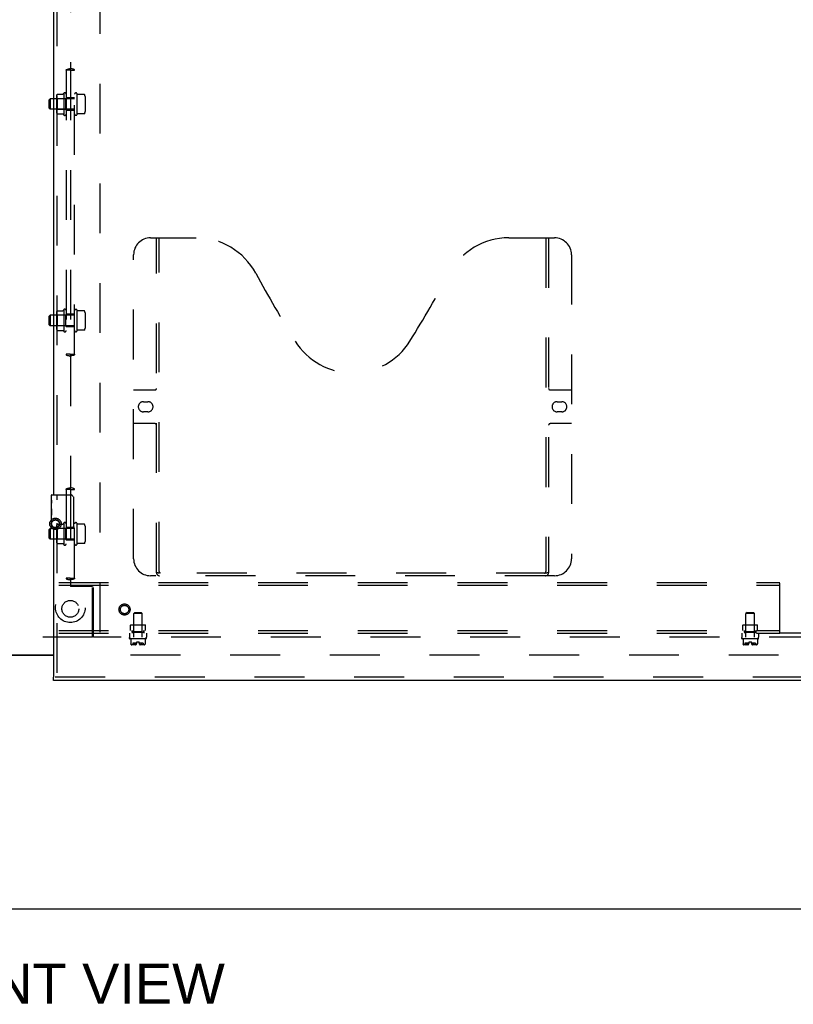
# Model space of a CAD drawing. Header units: inches. Extents: x 0 to 268, y 0 to 174.
# Tile 5 of 125: x 86 to 109, y 44 to 74. Entities that reach past the tile are written whole.
import ezdxf

# ---------------------------------------------------------------- set-up
doc = ezdxf.new("R2010")
doc.units = ezdxf.units.IN
doc.header["$LTSCALE"] = 14.754949
doc.header["$MEASUREMENT"] = 0
doc.linetypes.add('HIDDEN', pattern=[0.2, 0.1, -0.1])
doc.layers.get('0').update_dxf_attribs({"linetype": 'CONTINUOUS'})
for name, color, linetype in [('DEFAULT_2', 8, 'HIDDEN'), ('DIMENSIONS', 7, 'CONTINUOUS'), ('RIGHT_OR_MAIN_DOOR_ASSEMBLY', 7, 'CONTINUOUS'), ('SUBPANEL', 7, 'CONTINUOUS')]:
    doc.layers.add(name, color=color, linetype=linetype)
doc.styles.get("Standard").update_dxf_attribs({"font": 'arial.ttf'})

msp = doc.modelspace()

# ---------------------------------------------------------------- linework, layer by layer
at = {"color": 3, "linetype": 'Continuous'}
msp.add_line((85.456, 54.739), (86.768, 54.739), dxfattribs=at)
at = {"color": 7, "linetype": 'Continuous'}
for p, q in [((86.768, 54.719), (85.456, 54.719)), ((48.206, 47.224), (125.831, 47.224))]:
    msp.add_line(p, q, dxfattribs=at)
at = {"layer": 'DEFAULT_2', "color": 8, "linetype": 'HIDDEN'}
for p, q in [((88.143, 127.709), (88.143, 54.739)), ((122.987, 54.724), (88.018, 54.724))]:
    msp.add_line(p, q, dxfattribs=at)
for radius in [0.169, 0.124, 0.114]:
    msp.add_circle((86.827, 58.614), radius, dxfattribs=at)
at = {"layer": 'RIGHT_OR_MAIN_DOOR_ASSEMBLY', "color": 3, "linetype": 'Continuous'}
for p, q in [((86.768, 79.974), (86.768, 59.474)), ((86.768, 58.474), (86.768, 54.078)), ((123.706, 53.974), (86.768, 53.974))]:
    msp.add_line(p, q, dxfattribs=at)
at = {"layer": 'RIGHT_OR_MAIN_DOOR_ASSEMBLY', "color": 8, "linetype": 'HIDDEN'}
for p, q in [((86.872, 80.129), (86.872, 59.319)), ((89.642, 67.078), (90.997, 67.078)), ((89.817, 57.168), (89.817, 67.078)), ((89.897, 57.198), (89.897, 67.078)), ((100.247, 67.078), (101.602, 67.078)), ((101.347, 67.078), (101.347, 57.198)), ((101.427, 67.078), (101.427, 57.168)), ((89.142, 57.578), (89.142, 66.578)), ((102.102, 66.578), (102.102, 57.578)), ((89.142, 62.578), (89.777, 62.578)), ((101.467, 62.578), (102.102, 62.578)), ((89.429, 62.228), (89.566, 62.228)), ((101.679, 62.228), (101.816, 62.228)), ((89.566, 61.928), (89.429, 61.928)), ((101.816, 61.928), (101.679, 61.928)), ((89.777, 61.578), (89.142, 61.578)), ((102.102, 61.578), (101.467, 61.578)), ((86.872, 58.629), (86.872, 54.078)), ((101.344, 57.158), (89.901, 57.158)), ((101.602, 57.078), (89.642, 57.078)), ((123.706, 54.078), (86.768, 54.078))]:
    msp.add_line(p, q, dxfattribs=at)
at = {"layer": 'RIGHT_OR_MAIN_DOOR_ASSEMBLY', "color": 7, "linetype": 'Continuous'}
for p, q in [((86.708, 59.313), (86.708, 59.459)), ((86.723, 59.474), (87.263, 59.474)), ((86.708, 59.055), (86.708, 59.312)), ((86.714, 59.257), (86.708, 59.257)), ((86.715, 59.089), (86.715, 59.225)), ((87.363, 59.374), (87.363, 58.574)), ((86.708, 59.089), (86.715, 59.089)), ((86.708, 58.489), (86.708, 59.052)), ((86.71, 59.026), (86.708, 59.026)), ((86.708, 58.894), (86.714, 58.894)), ((86.708, 58.858), (86.715, 58.858)), ((86.708, 58.795), (86.715, 58.795)), ((86.708, 58.628), (86.715, 58.628)), ((86.715, 58.628), (86.715, 58.858)), ((87.263, 58.474), (86.723, 58.474)), ((86.768, 53.974), (86.768, 54.078))]:
    msp.add_line(p, q, dxfattribs=at)
for points in [[(86.708, 59.313), (86.708, 59.309), (86.709, 59.305), (86.709, 59.299), (86.711, 59.286)], [(86.711, 59.286), (86.712, 59.278), (86.713, 59.27), (86.714, 59.262)], [(86.714, 59.262), (86.714, 59.253), (86.715, 59.244), (86.715, 59.234), (86.715, 59.225)], [(87.357, 59.41), (87.359, 59.404), (87.36, 59.398), (87.362, 59.392), (87.362, 59.386), (87.363, 59.38), (87.363, 59.374)], [(86.708, 59.055), (86.709, 59.047), (86.709, 59.038), (86.71, 59.028)], [(86.71, 59.028), (86.713, 58.994), (86.713, 58.982), (86.714, 58.97), (86.715, 58.957), (86.715, 58.944), (86.715, 58.932), (86.715, 58.919), (86.715, 58.906), (86.714, 58.893), (86.713, 58.881), (86.713, 58.869)], [(87.363, 58.574), (87.363, 58.567), (87.362, 58.561), (87.362, 58.555), (87.36, 58.549), (87.359, 58.543), (87.357, 58.537)]]:
    msp.add_lwpolyline(points, dxfattribs=at)
at = {"layer": 'RIGHT_OR_MAIN_DOOR_ASSEMBLY', "color": 8, "linetype": 'HIDDEN'}
for points in [[(89.807, 57.198), (89.823, 57.187), (89.839, 57.177), (89.855, 57.169), (89.871, 57.163), (89.886, 57.159), (89.901, 57.158)], [(101.344, 57.158), (101.359, 57.159), (101.374, 57.163), (101.389, 57.169), (101.405, 57.177), (101.421, 57.187), (101.437, 57.198)]]:
    msp.add_lwpolyline(points, dxfattribs=at)
for radius in [0.164, 0.124]:
    msp.add_circle((88.872, 56.078), radius, dxfattribs=at)
for centre, radius, start, end in [((89.642, 66.578), 0.5, 90, 180), ((90.997, 65.078), 2, 28.4813, 90), ((100.247, 65.078), 2, 90, 151.5187), ((101.602, 66.578), 0.5, 0, 90), ((127.305, 84.776), 39.307, 208.4813, 211.8705), ((63.939, 84.776), 39.307, 328.1295, 331.5187), ((95.622, 65.078), 2, 211.8705, 328.1295), ((89.777, 62.618), 0.04, 270, 360), ((101.467, 62.618), 0.04, 180, 270), ((89.429, 62.078), 0.15, 90, 270), ((89.566, 62.078), 0.15, 270, 90), ((101.679, 62.078), 0.15, 90, 270), ((101.816, 62.078), 0.15, 270, 90), ((89.777, 61.538), 0.04, 0, 90), ((101.467, 61.538), 0.04, 90, 180), ((89.642, 57.578), 0.5, 180, 270), ((101.602, 57.578), 0.5, 270, 360), ((89.907, 57.168), 0.09, 180, 270), ((89.937, 57.198), 0.04, 180, 270), ((101.307, 57.198), 0.04, 270, 360), ((101.337, 57.168), 0.09, 270, 360)]:
    msp.add_arc(centre, radius, start, end, dxfattribs=at)
at = {"layer": 'RIGHT_OR_MAIN_DOOR_ASSEMBLY', "color": 7, "linetype": 'Continuous'}
for centre, radius, start, end in [((86.723, 59.459), 0.015, 90, 180), ((87.263, 59.374), 0.1, 21.1999, 90), ((86.723, 58.489), 0.015, 180, 270), ((87.263, 58.574), 0.1, 270, 338.7946)]:
    msp.add_arc(centre, radius, start, end, dxfattribs=at)
msp.add_ellipse((86.971, 58.89), major_axis=(0.263, 0), ratio=0.432808, start_param=3.141593, end_param=3.321581, dxfattribs=at)
at = {"layer": 'SUBPANEL', "color": 8, "linetype": 'HIDDEN'}
for p, q in [((87.268, 75.229), (87.268, 72.094)), ((87.267, 72.036), (87.143, 72.036)), ((87.143, 72.036), (87.143, 63.63)), ((87.265, 72.043), (87.268, 72.043)), ((87.268, 72.043), (87.267, 72.043)), ((87.267, 72.036), (87.27, 72.036)), ((87.268, 72.036), (87.268, 63.63)), ((87.27, 72.043), (87.269, 72.043)), ((87.27, 72.036), (87.394, 72.036)), ((87.393, 63.63), (87.393, 72.036)), ((86.643, 71.161), (86.673, 71.191)), ((86.643, 70.911), (86.643, 71.161)), ((87.393, 71.191), (86.673, 71.191)), ((86.673, 71.191), (86.673, 70.881)), ((86.857, 71.263), (86.857, 70.809)), ((86.877, 71.192), (86.857, 71.212)), ((87.123, 71.192), (86.877, 71.192)), ((86.877, 71.192), (86.877, 70.88)), ((86.879, 71.326), (87.049, 71.326)), ((87.073, 71.354), (87.073, 70.718)), ((87.123, 71.192), (87.143, 71.212)), ((87.123, 71.192), (87.123, 70.88)), ((87.393, 71.224), (87.143, 71.224)), ((87.47, 71.33), (87.463, 71.351)), ((87.463, 71.351), (87.463, 70.721)), ((87.682, 71.323), (87.48, 71.323)), ((87.703, 71.26), (87.703, 70.812)), ((86.643, 70.911), (86.673, 70.881)), ((87.393, 70.881), (86.673, 70.881)), ((86.877, 70.88), (86.857, 70.86)), ((87.123, 70.88), (86.877, 70.88)), ((87.123, 70.88), (87.143, 70.86)), ((87.393, 70.849), (87.143, 70.849)), ((86.879, 70.746), (87.049, 70.746)), ((87.47, 70.742), (87.463, 70.721)), ((87.682, 70.749), (87.48, 70.749)), ((86.643, 64.755), (86.673, 64.785)), ((86.643, 64.505), (86.643, 64.755)), ((87.393, 64.785), (86.673, 64.785)), ((86.673, 64.785), (86.673, 64.475)), ((86.857, 64.857), (86.857, 64.403)), ((86.877, 64.786), (86.857, 64.806)), ((87.123, 64.786), (86.877, 64.786)), ((86.877, 64.786), (86.877, 64.474)), ((86.879, 64.92), (87.049, 64.92)), ((87.073, 64.948), (87.073, 64.312)), ((87.123, 64.786), (87.143, 64.806)), ((87.123, 64.786), (87.123, 64.474)), ((87.393, 64.817), (87.143, 64.817)), ((87.47, 64.924), (87.463, 64.945)), ((87.463, 64.945), (87.463, 64.315)), ((87.682, 64.917), (87.48, 64.917)), ((87.703, 64.854), (87.703, 64.406)), ((86.643, 64.505), (86.673, 64.475)), ((87.393, 64.475), (86.673, 64.475)), ((86.877, 64.474), (86.857, 64.454)), ((87.123, 64.474), (86.877, 64.474)), ((87.123, 64.474), (87.143, 64.454)), ((87.393, 64.442), (87.143, 64.442)), ((86.879, 64.34), (87.049, 64.34)), ((87.47, 64.336), (87.463, 64.315)), ((87.682, 64.343), (87.48, 64.343)), ((87.267, 63.63), (87.143, 63.63)), ((87.267, 63.63), (87.27, 63.63)), ((87.267, 63.623), (87.268, 63.623)), ((87.272, 63.623), (87.268, 63.623)), ((87.268, 63.623), (87.27, 63.623)), ((87.268, 63.572), (87.268, 59.687)), ((87.27, 63.63), (87.394, 63.63)), ((87.267, 59.63), (87.143, 59.63)), ((87.143, 59.63), (87.143, 57.005)), ((87.265, 59.636), (87.268, 59.637)), ((87.268, 59.637), (87.267, 59.637)), ((87.267, 59.63), (87.27, 59.63)), ((87.268, 59.63), (87.268, 57.005)), ((87.27, 59.637), (87.269, 59.637)), ((87.27, 59.63), (87.394, 59.63)), ((87.393, 57.005), (87.393, 59.63)), ((86.879, 58.607), (87.049, 58.607)), ((87.073, 58.636), (87.073, 57.999)), ((87.47, 58.611), (87.463, 58.632)), ((87.463, 58.632), (87.463, 58.003)), ((87.682, 58.604), (87.48, 58.604)), ((86.643, 58.442), (86.673, 58.472)), ((86.643, 58.192), (86.643, 58.442)), ((87.393, 58.472), (86.673, 58.472)), ((86.673, 58.472), (86.673, 58.162)), ((86.857, 58.544), (86.857, 58.091)), ((86.877, 58.473), (86.857, 58.493)), ((87.123, 58.473), (86.877, 58.473)), ((86.877, 58.473), (86.877, 58.161)), ((87.123, 58.473), (87.143, 58.493)), ((87.123, 58.473), (87.123, 58.161)), ((87.393, 58.505), (87.143, 58.505)), ((87.703, 58.541), (87.703, 58.093)), ((86.643, 58.192), (86.673, 58.162)), ((87.393, 58.162), (86.673, 58.162)), ((86.877, 58.161), (86.857, 58.141)), ((87.123, 58.161), (86.877, 58.161)), ((86.879, 58.027), (87.049, 58.027)), ((87.123, 58.161), (87.143, 58.141)), ((87.393, 58.13), (87.143, 58.13)), ((87.47, 58.023), (87.463, 58.003)), ((87.682, 58.03), (87.48, 58.03)), ((66.268, 56.88), (108.268, 56.88)), ((87.267, 57.005), (87.143, 57.005)), ((87.267, 57.005), (87.27, 57.005)), ((87.267, 56.998), (87.268, 56.998)), ((87.272, 56.998), (87.268, 56.998)), ((87.268, 56.998), (87.27, 56.998)), ((87.268, 56.947), (87.268, 56.755)), ((87.27, 57.005), (87.394, 57.005)), ((108.268, 55.38), (108.268, 56.88)), ((66.268, 56.802), (108.268, 56.802)), ((87.268, 56.786), (87.956, 56.786)), ((87.925, 56.755), (87.268, 56.755)), ((87.925, 55.255), (87.925, 56.755)), ((87.956, 55.255), (87.956, 56.786)), ((89.174, 55.99), (89.144, 55.96)), ((89.392, 55.96), (89.144, 55.96)), ((89.144, 55.255), (89.144, 55.96)), ((89.174, 55.99), (89.362, 55.99)), ((89.362, 55.99), (89.392, 55.96)), ((89.392, 55.255), (89.392, 55.96)), ((107.299, 55.99), (107.269, 55.96)), ((107.517, 55.96), (107.269, 55.96)), ((107.269, 55.255), (107.269, 55.96)), ((107.299, 55.99), (107.487, 55.99)), ((107.487, 55.99), (107.517, 55.96)), ((107.517, 55.255), (107.517, 55.96)), ((66.268, 55.458), (108.268, 55.458)), ((66.268, 55.38), (108.268, 55.38)), ((89.018, 55.38), (89.018, 55.255)), ((89.058, 55.628), (89.048, 55.618)), ((89.488, 55.618), (89.048, 55.618)), ((89.048, 55.458), (89.048, 55.618)), ((89.058, 55.628), (89.478, 55.628)), ((89.096, 55.458), (89.096, 55.38)), ((89.097, 55.404), (89.097, 55.458)), ((89.097, 55.404), (89.44, 55.404)), ((89.143, 55.618), (89.133, 55.628)), ((89.143, 55.414), (89.133, 55.404)), ((89.143, 55.414), (89.143, 55.618)), ((89.393, 55.414), (89.143, 55.414)), ((89.393, 55.618), (89.403, 55.628)), ((89.393, 55.414), (89.393, 55.618)), ((89.393, 55.414), (89.403, 55.404)), ((89.44, 55.404), (89.44, 55.458)), ((89.44, 55.458), (89.44, 55.38)), ((89.478, 55.628), (89.488, 55.618)), ((89.488, 55.458), (89.488, 55.618)), ((89.518, 55.38), (89.518, 55.255)), ((107.143, 55.38), (107.143, 55.255)), ((107.183, 55.628), (107.173, 55.618)), ((107.613, 55.618), (107.173, 55.618)), ((107.173, 55.458), (107.173, 55.618)), ((107.183, 55.628), (107.603, 55.628)), ((107.221, 55.458), (107.221, 55.38)), ((107.222, 55.404), (107.222, 55.458)), ((107.222, 55.404), (107.565, 55.404)), ((107.268, 55.618), (107.258, 55.628)), ((107.268, 55.414), (107.258, 55.404)), ((107.268, 55.414), (107.268, 55.618)), ((107.518, 55.414), (107.268, 55.414)), ((107.518, 55.618), (107.528, 55.628)), ((107.518, 55.414), (107.518, 55.618)), ((107.518, 55.414), (107.528, 55.404)), ((107.565, 55.404), (107.565, 55.458)), ((107.565, 55.458), (107.565, 55.38)), ((107.603, 55.628), (107.613, 55.618)), ((107.613, 55.458), (107.613, 55.618)), ((107.643, 55.38), (107.643, 55.255)), ((121.237, 55.38), (108.268, 55.38)), ((87.925, 55.255), (53.3, 55.255)), ((121.237, 55.255), (87.956, 55.255)), ((89.018, 55.223), (89.018, 55.245)), ((89.508, 55.213), (89.028, 55.213)), ((89.056, 55.213), (89.056, 55.067)), ((89.233, 55.078), (89.114, 55.078)), ((89.114, 55.078), (89.114, 55.031)), ((89.233, 55.118), (89.303, 55.118)), ((89.233, 55.084), (89.233, 55.118)), ((89.303, 55.084), (89.303, 55.118)), ((89.422, 55.078), (89.304, 55.078)), ((89.422, 55.078), (89.422, 55.031)), ((89.481, 55.213), (89.481, 55.067)), ((89.518, 55.223), (89.518, 55.245)), ((107.143, 55.223), (107.143, 55.245)), ((107.633, 55.213), (107.153, 55.213)), ((107.181, 55.213), (107.181, 55.067)), ((107.358, 55.078), (107.239, 55.078)), ((107.239, 55.078), (107.239, 55.031)), ((107.358, 55.118), (107.428, 55.118)), ((107.358, 55.084), (107.358, 55.118)), ((107.428, 55.084), (107.428, 55.118)), ((107.547, 55.078), (107.429, 55.078)), ((107.547, 55.078), (107.547, 55.031)), ((107.606, 55.213), (107.606, 55.067)), ((107.643, 55.223), (107.643, 55.245)), ((89.056, 55.067), (89.056, 55.067)), ((89.056, 55.067), (89.056, 55.066)), ((89.056, 55.066), (89.056, 55.065)), ((89.056, 55.066), (89.056, 55.066)), ((89.056, 55.066), (89.056, 55.066)), ((89.056, 55.065), (89.056, 55.064)), ((89.056, 55.065), (89.056, 55.065)), ((89.056, 55.064), (89.057, 55.063)), ((89.057, 55.062), (89.057, 55.063)), ((89.057, 55.063), (89.057, 55.063)), ((89.057, 55.062), (89.058, 55.059)), ((89.068, 55.042), (89.067, 55.044)), ((89.068, 55.042), (89.069, 55.041)), ((89.077, 55.034), (89.069, 55.041)), ((89.201, 55.031), (89.081, 55.031)), ((89.149, 55.044), (89.147, 55.042)), ((89.157, 55.059), (89.158, 55.062)), ((89.158, 55.062), (89.159, 55.063)), ((89.166, 55.064), (89.165, 55.065)), ((89.166, 55.063), (89.166, 55.064)), ((89.166, 55.063), (89.167, 55.063)), ((89.167, 55.062), (89.167, 55.063)), ((89.169, 55.059), (89.167, 55.062)), ((89.169, 55.059), (89.171, 55.056)), ((89.456, 55.031), (89.335, 55.031)), ((89.353, 55.045), (89.356, 55.048)), ((89.368, 55.059), (89.37, 55.062)), ((89.371, 55.064), (89.371, 55.063)), ((89.378, 55.063), (89.378, 55.064)), ((89.378, 55.062), (89.378, 55.063)), ((89.378, 55.062), (89.379, 55.059)), ((89.389, 55.042), (89.388, 55.044)), ((89.389, 55.042), (89.391, 55.04)), ((89.393, 55.039), (89.392, 55.039)), ((89.467, 55.041), (89.46, 55.034)), ((89.467, 55.041), (89.469, 55.042)), ((89.47, 55.044), (89.469, 55.042)), ((89.479, 55.059), (89.48, 55.062)), ((89.48, 55.065), (89.481, 55.065)), ((89.48, 55.064), (89.48, 55.065)), ((89.481, 55.067), (89.481, 55.067)), ((89.481, 55.067), (89.481, 55.066)), ((89.481, 55.067), (89.481, 55.067)), ((89.481, 55.067), (89.481, 55.067)), ((89.481, 55.066), (89.481, 55.066)), ((89.481, 55.066), (89.481, 55.066)), ((89.481, 55.065), (89.481, 55.066)), ((107.181, 55.067), (107.181, 55.067)), ((107.181, 55.067), (107.181, 55.066)), ((107.181, 55.066), (107.181, 55.065)), ((107.181, 55.066), (107.181, 55.066)), ((107.181, 55.066), (107.181, 55.066)), ((107.181, 55.065), (107.181, 55.064)), ((107.181, 55.065), (107.181, 55.065)), ((107.181, 55.064), (107.182, 55.063)), ((107.182, 55.062), (107.182, 55.063)), ((107.182, 55.063), (107.182, 55.063)), ((107.182, 55.062), (107.183, 55.059)), ((107.193, 55.042), (107.194, 55.041)), ((107.202, 55.034), (107.194, 55.041)), ((107.326, 55.031), (107.206, 55.031)), ((107.274, 55.044), (107.272, 55.042)), ((107.283, 55.062), (107.284, 55.063)), ((107.291, 55.064), (107.29, 55.065)), ((107.291, 55.063), (107.291, 55.064)), ((107.291, 55.063), (107.292, 55.063)), ((107.292, 55.062), (107.292, 55.063)), ((107.294, 55.059), (107.292, 55.062)), ((107.294, 55.059), (107.296, 55.056)), ((107.581, 55.031), (107.46, 55.031)), ((107.478, 55.045), (107.481, 55.048)), ((107.493, 55.059), (107.495, 55.062)), ((107.496, 55.064), (107.496, 55.063)), ((107.503, 55.063), (107.503, 55.064)), ((107.503, 55.062), (107.503, 55.063)), ((107.503, 55.062), (107.504, 55.059)), ((107.514, 55.042), (107.516, 55.04)), ((107.518, 55.039), (107.517, 55.039)), ((107.592, 55.041), (107.585, 55.034)), ((107.592, 55.041), (107.594, 55.042)), ((107.595, 55.044), (107.594, 55.042)), ((107.605, 55.065), (107.606, 55.065)), ((107.605, 55.064), (107.605, 55.065)), ((107.606, 55.067), (107.606, 55.067)), ((107.606, 55.067), (107.606, 55.066)), ((107.606, 55.067), (107.606, 55.067)), ((107.606, 55.067), (107.606, 55.067)), ((107.606, 55.066), (107.606, 55.066)), ((107.606, 55.066), (107.606, 55.066)), ((107.606, 55.065), (107.606, 55.066))]:
    msp.add_line(p, q, dxfattribs=at)
for points in [[(87.143, 72.036), (87.143, 72.044), (87.147, 72.051), (87.155, 72.057), (87.167, 72.062), (87.18, 72.067), (87.195, 72.071), (87.212, 72.075), (87.23, 72.08), (87.25, 72.086), (87.268, 72.094)], [(87.263, 72.044), (87.263, 72.044), (87.264, 72.044), (87.264, 72.045), (87.265, 72.047), (87.265, 72.05), (87.266, 72.054), (87.267, 72.06), (87.267, 72.069), (87.268, 72.08), (87.268, 72.094)], [(87.264, 72.043), (87.263, 72.043), (87.263, 72.043), (87.263, 72.044)], [(87.267, 72.036), (87.265, 72.04), (87.264, 72.042), (87.264, 72.043)], [(87.273, 72.044), (87.273, 72.044), (87.273, 72.044), (87.273, 72.045), (87.272, 72.047), (87.272, 72.05), (87.271, 72.054), (87.27, 72.06), (87.269, 72.069), (87.269, 72.08), (87.268, 72.094)], [(87.394, 72.036), (87.394, 72.044), (87.389, 72.051), (87.381, 72.057), (87.37, 72.062), (87.357, 72.067), (87.342, 72.071), (87.325, 72.075), (87.306, 72.08), (87.287, 72.086), (87.268, 72.094)], [(87.269, 72.043), (87.269, 72.043), (87.268, 72.043), (87.269, 72.043), (87.27, 72.043), (87.272, 72.043)], [(87.27, 72.036), (87.272, 72.04), (87.273, 72.042), (87.273, 72.043)], [(87.273, 72.043), (87.273, 72.043), (87.273, 72.043), (87.273, 72.044)], [(86.869, 71.32), (86.87, 71.321), (86.871, 71.322), (86.872, 71.323), (86.873, 71.324), (86.874, 71.325), (86.875, 71.326), (86.877, 71.326), (86.878, 71.326), (86.879, 71.326)], [(87.057, 71.331), (87.057, 71.331), (87.057, 71.331), (87.057, 71.331), (87.057, 71.33), (87.057, 71.33), (87.057, 71.33), (87.057, 71.33), (87.057, 71.33), (87.057, 71.33), (87.057, 71.33), (87.057, 71.33), (87.056, 71.329), (87.056, 71.329), (87.056, 71.329), (87.056, 71.329), (87.056, 71.329), (87.056, 71.329), (87.056, 71.329), (87.055, 71.328), (87.055, 71.328), (87.055, 71.328), (87.055, 71.328), (87.055, 71.328), (87.054, 71.328), (87.054, 71.327), (87.054, 71.327), (87.053, 71.327), (87.053, 71.327), (87.053, 71.327), (87.052, 71.327), (87.052, 71.327), (87.051, 71.326), (87.051, 71.326), (87.05, 71.326), (87.05, 71.326), (87.049, 71.326)], [(87.48, 71.323), (87.48, 71.323), (87.479, 71.323), (87.479, 71.323), (87.478, 71.323), (87.478, 71.323), (87.477, 71.324), (87.477, 71.324), (87.477, 71.324), (87.476, 71.324), (87.476, 71.324), (87.476, 71.324), (87.475, 71.324), (87.475, 71.324), (87.475, 71.325), (87.475, 71.325), (87.474, 71.325), (87.474, 71.325), (87.474, 71.325), (87.474, 71.325), (87.474, 71.325), (87.474, 71.325), (87.473, 71.326), (87.473, 71.326), (87.473, 71.326), (87.473, 71.326), (87.473, 71.326), (87.473, 71.326), (87.473, 71.326), (87.472, 71.326), (87.472, 71.327), (87.472, 71.327), (87.472, 71.327), (87.472, 71.327), (87.472, 71.327), (87.472, 71.327), (87.472, 71.327), (87.472, 71.327), (87.472, 71.328), (87.472, 71.328), (87.471, 71.328), (87.471, 71.328), (87.471, 71.328), (87.471, 71.328), (87.471, 71.328), (87.471, 71.328), (87.471, 71.328), (87.471, 71.328), (87.471, 71.329), (87.471, 71.329), (87.471, 71.329), (87.471, 71.329), (87.471, 71.329), (87.471, 71.329), (87.471, 71.329), (87.471, 71.329), (87.471, 71.329), (87.471, 71.329), (87.471, 71.33), (87.47, 71.33), (87.47, 71.33), (87.47, 71.33), (87.47, 71.33), (87.47, 71.33), (87.47, 71.33), (87.47, 71.33)], [(87.691, 71.317), (87.69, 71.319), (87.689, 71.32), (87.688, 71.321), (87.687, 71.322), (87.685, 71.323), (87.683, 71.323), (87.682, 71.323)], [(86.869, 70.752), (86.87, 70.751), (86.871, 70.75), (86.872, 70.749), (86.873, 70.748), (86.874, 70.747), (86.875, 70.747), (86.877, 70.746), (86.878, 70.746), (86.879, 70.746)], [(87.049, 70.746), (87.049, 70.746), (87.05, 70.746), (87.051, 70.746), (87.051, 70.746), (87.052, 70.746), (87.052, 70.746), (87.052, 70.746), (87.053, 70.745), (87.053, 70.745), (87.053, 70.745), (87.054, 70.745), (87.054, 70.745), (87.054, 70.745), (87.054, 70.745), (87.055, 70.744), (87.055, 70.744), (87.055, 70.744), (87.055, 70.744), (87.055, 70.744), (87.056, 70.744), (87.056, 70.744), (87.056, 70.743), (87.056, 70.743), (87.056, 70.743), (87.056, 70.743), (87.056, 70.743), (87.056, 70.743), (87.057, 70.743), (87.057, 70.743), (87.057, 70.742), (87.057, 70.742), (87.057, 70.742), (87.057, 70.742), (87.057, 70.742), (87.057, 70.742), (87.057, 70.742), (87.057, 70.742), (87.057, 70.742), (87.057, 70.741)], [(87.47, 70.742), (87.47, 70.742), (87.47, 70.742), (87.47, 70.742), (87.47, 70.742), (87.47, 70.742), (87.47, 70.743), (87.471, 70.743), (87.471, 70.743), (87.471, 70.743), (87.471, 70.743), (87.471, 70.743), (87.471, 70.743), (87.471, 70.743), (87.471, 70.743), (87.471, 70.743), (87.471, 70.744), (87.471, 70.744), (87.471, 70.744), (87.471, 70.744), (87.471, 70.744), (87.471, 70.744), (87.471, 70.744), (87.471, 70.744), (87.471, 70.744), (87.471, 70.744), (87.472, 70.745), (87.472, 70.745), (87.472, 70.745), (87.472, 70.745), (87.472, 70.745), (87.472, 70.745), (87.472, 70.745), (87.472, 70.745), (87.472, 70.746), (87.472, 70.746), (87.472, 70.746), (87.473, 70.746), (87.473, 70.746), (87.473, 70.746), (87.473, 70.746), (87.473, 70.746), (87.473, 70.747), (87.473, 70.747), (87.474, 70.747), (87.474, 70.747), (87.474, 70.747), (87.474, 70.747), (87.474, 70.747), (87.474, 70.747), (87.475, 70.748), (87.475, 70.748), (87.475, 70.748), (87.475, 70.748), (87.476, 70.748), (87.476, 70.748), (87.476, 70.748), (87.477, 70.748), (87.477, 70.749), (87.477, 70.749), (87.478, 70.749), (87.478, 70.749), (87.479, 70.749), (87.479, 70.749), (87.48, 70.749), (87.48, 70.749)], [(87.691, 70.755), (87.69, 70.753), (87.689, 70.752), (87.688, 70.751), (87.687, 70.75), (87.685, 70.749), (87.683, 70.749), (87.682, 70.749)], [(86.869, 64.914), (86.87, 64.915), (86.871, 64.916), (86.872, 64.917), (86.873, 64.918), (86.874, 64.919), (86.875, 64.919), (86.877, 64.92), (86.878, 64.92), (86.879, 64.92)], [(87.057, 64.925), (87.057, 64.925), (87.057, 64.924), (87.057, 64.924), (87.057, 64.924), (87.057, 64.924), (87.057, 64.924), (87.057, 64.924), (87.057, 64.924), (87.057, 64.924), (87.057, 64.923), (87.057, 64.923), (87.056, 64.923), (87.056, 64.923), (87.056, 64.923), (87.056, 64.923), (87.056, 64.923), (87.056, 64.922), (87.056, 64.922), (87.055, 64.922), (87.055, 64.922), (87.055, 64.922), (87.055, 64.922), (87.055, 64.922), (87.054, 64.921), (87.054, 64.921), (87.054, 64.921), (87.053, 64.921), (87.053, 64.921), (87.053, 64.921), (87.052, 64.92), (87.052, 64.92), (87.051, 64.92), (87.051, 64.92), (87.05, 64.92), (87.05, 64.92), (87.049, 64.92)], [(87.48, 64.917), (87.48, 64.917), (87.479, 64.917), (87.479, 64.917), (87.478, 64.917), (87.478, 64.917), (87.477, 64.917), (87.477, 64.917), (87.477, 64.918), (87.476, 64.918), (87.476, 64.918), (87.476, 64.918), (87.475, 64.918), (87.475, 64.918), (87.475, 64.918), (87.475, 64.918), (87.474, 64.919), (87.474, 64.919), (87.474, 64.919), (87.474, 64.919), (87.474, 64.919), (87.474, 64.919), (87.473, 64.919), (87.473, 64.919), (87.473, 64.92), (87.473, 64.92), (87.473, 64.92), (87.473, 64.92), (87.473, 64.92), (87.472, 64.92), (87.472, 64.92), (87.472, 64.92), (87.472, 64.921), (87.472, 64.921), (87.472, 64.921), (87.472, 64.921), (87.472, 64.921), (87.472, 64.921), (87.472, 64.921), (87.472, 64.921), (87.471, 64.922), (87.471, 64.922), (87.471, 64.922), (87.471, 64.922), (87.471, 64.922), (87.471, 64.922), (87.471, 64.922), (87.471, 64.922), (87.471, 64.922), (87.471, 64.922), (87.471, 64.923), (87.471, 64.923), (87.471, 64.923), (87.471, 64.923), (87.471, 64.923), (87.471, 64.923), (87.471, 64.923), (87.471, 64.923), (87.471, 64.923), (87.47, 64.923), (87.47, 64.923), (87.47, 64.924), (87.47, 64.924), (87.47, 64.924), (87.47, 64.924), (87.47, 64.924)], [(87.691, 64.911), (87.69, 64.913), (87.689, 64.914), (87.688, 64.915), (87.687, 64.916), (87.685, 64.917), (87.683, 64.917), (87.682, 64.917)], [(86.869, 64.346), (86.87, 64.345), (86.871, 64.344), (86.872, 64.343), (86.873, 64.342), (86.874, 64.341), (86.875, 64.34), (86.877, 64.34), (86.878, 64.34), (86.879, 64.34)], [(87.049, 64.34), (87.049, 64.34), (87.05, 64.34), (87.051, 64.34), (87.051, 64.34), (87.052, 64.34), (87.052, 64.339), (87.052, 64.339), (87.053, 64.339), (87.053, 64.339), (87.053, 64.339), (87.054, 64.339), (87.054, 64.339), (87.054, 64.338), (87.054, 64.338), (87.055, 64.338), (87.055, 64.338), (87.055, 64.338), (87.055, 64.338), (87.055, 64.338), (87.056, 64.337), (87.056, 64.337), (87.056, 64.337), (87.056, 64.337), (87.056, 64.337), (87.056, 64.337), (87.056, 64.337), (87.056, 64.337), (87.057, 64.336), (87.057, 64.336), (87.057, 64.336), (87.057, 64.336), (87.057, 64.336), (87.057, 64.336), (87.057, 64.336), (87.057, 64.336), (87.057, 64.335), (87.057, 64.335), (87.057, 64.335), (87.057, 64.335)], [(87.47, 64.336), (87.47, 64.336), (87.47, 64.336), (87.47, 64.336), (87.47, 64.336), (87.47, 64.336), (87.47, 64.336), (87.471, 64.336), (87.471, 64.337), (87.471, 64.337), (87.471, 64.337), (87.471, 64.337), (87.471, 64.337), (87.471, 64.337), (87.471, 64.337), (87.471, 64.337), (87.471, 64.337), (87.471, 64.337), (87.471, 64.337), (87.471, 64.338), (87.471, 64.338), (87.471, 64.338), (87.471, 64.338), (87.471, 64.338), (87.471, 64.338), (87.471, 64.338), (87.472, 64.338), (87.472, 64.338), (87.472, 64.339), (87.472, 64.339), (87.472, 64.339), (87.472, 64.339), (87.472, 64.339), (87.472, 64.339), (87.472, 64.339), (87.472, 64.339), (87.472, 64.34), (87.473, 64.34), (87.473, 64.34), (87.473, 64.34), (87.473, 64.34), (87.473, 64.34), (87.473, 64.34), (87.473, 64.34), (87.474, 64.341), (87.474, 64.341), (87.474, 64.341), (87.474, 64.341), (87.474, 64.341), (87.474, 64.341), (87.475, 64.341), (87.475, 64.341), (87.475, 64.342), (87.475, 64.342), (87.476, 64.342), (87.476, 64.342), (87.476, 64.342), (87.477, 64.342), (87.477, 64.342), (87.477, 64.342), (87.478, 64.343), (87.478, 64.343), (87.479, 64.343), (87.479, 64.343), (87.48, 64.343), (87.48, 64.343)], [(87.691, 64.349), (87.69, 64.347), (87.689, 64.346), (87.688, 64.345), (87.687, 64.344), (87.685, 64.343), (87.683, 64.343), (87.682, 64.343)], [(87.143, 63.63), (87.143, 63.622), (87.147, 63.615), (87.155, 63.609), (87.167, 63.604), (87.18, 63.599), (87.195, 63.595), (87.212, 63.591), (87.23, 63.586), (87.25, 63.58), (87.268, 63.572)], [(87.264, 63.623), (87.263, 63.623), (87.263, 63.623), (87.263, 63.622)], [(87.263, 63.622), (87.263, 63.622), (87.264, 63.622), (87.264, 63.621), (87.265, 63.619), (87.265, 63.616), (87.266, 63.612), (87.267, 63.605), (87.267, 63.597), (87.268, 63.586), (87.268, 63.572)], [(87.267, 63.63), (87.265, 63.626), (87.264, 63.624), (87.264, 63.623)], [(87.268, 63.623), (87.268, 63.623), (87.268, 63.623), (87.268, 63.623), (87.267, 63.623), (87.265, 63.623)], [(87.394, 63.63), (87.394, 63.622), (87.389, 63.615), (87.381, 63.609), (87.37, 63.604), (87.357, 63.599), (87.342, 63.595), (87.325, 63.591), (87.306, 63.586), (87.287, 63.58), (87.268, 63.572)], [(87.273, 63.622), (87.273, 63.622), (87.273, 63.622), (87.273, 63.621), (87.272, 63.619), (87.272, 63.616), (87.271, 63.612), (87.27, 63.605), (87.269, 63.597), (87.269, 63.586), (87.268, 63.572)], [(87.27, 63.63), (87.272, 63.626), (87.273, 63.624), (87.273, 63.623)], [(87.273, 63.623), (87.273, 63.623), (87.273, 63.623), (87.273, 63.622)], [(87.143, 59.63), (87.143, 59.638), (87.147, 59.645), (87.155, 59.651), (87.167, 59.656), (87.18, 59.66), (87.195, 59.665), (87.212, 59.669), (87.23, 59.674), (87.25, 59.68), (87.268, 59.687)], [(87.263, 59.637), (87.263, 59.637), (87.264, 59.638), (87.264, 59.639), (87.265, 59.641), (87.265, 59.644), (87.266, 59.648), (87.267, 59.654), (87.267, 59.663), (87.268, 59.674), (87.268, 59.687)], [(87.264, 59.637), (87.263, 59.637), (87.263, 59.637), (87.263, 59.637)], [(87.267, 59.63), (87.265, 59.634), (87.264, 59.636), (87.264, 59.637)], [(87.273, 59.637), (87.273, 59.637), (87.273, 59.638), (87.273, 59.639), (87.272, 59.641), (87.272, 59.644), (87.271, 59.648), (87.27, 59.654), (87.269, 59.663), (87.269, 59.674), (87.268, 59.687)], [(87.394, 59.63), (87.394, 59.638), (87.389, 59.645), (87.381, 59.651), (87.37, 59.656), (87.357, 59.66), (87.342, 59.665), (87.325, 59.669), (87.306, 59.674), (87.287, 59.68), (87.268, 59.687)], [(87.269, 59.637), (87.269, 59.637), (87.268, 59.637), (87.269, 59.637), (87.27, 59.637), (87.272, 59.636)], [(87.27, 59.63), (87.272, 59.634), (87.273, 59.636), (87.273, 59.637)], [(87.273, 59.637), (87.273, 59.637), (87.273, 59.637), (87.273, 59.637)], [(86.869, 58.601), (86.87, 58.603), (86.871, 58.604), (86.872, 58.605), (86.873, 58.606), (86.874, 58.606), (86.875, 58.607), (86.877, 58.607), (86.878, 58.607), (86.879, 58.607)], [(87.057, 58.612), (87.057, 58.612), (87.057, 58.612), (87.057, 58.612), (87.057, 58.612), (87.057, 58.612), (87.057, 58.611), (87.057, 58.611), (87.057, 58.611), (87.057, 58.611), (87.057, 58.611), (87.057, 58.611), (87.056, 58.611), (87.056, 58.611), (87.056, 58.61), (87.056, 58.61), (87.056, 58.61), (87.056, 58.61), (87.056, 58.61), (87.055, 58.61), (87.055, 58.609), (87.055, 58.609), (87.055, 58.609), (87.055, 58.609), (87.054, 58.609), (87.054, 58.609), (87.054, 58.609), (87.053, 58.608), (87.053, 58.608), (87.053, 58.608), (87.052, 58.608), (87.052, 58.608), (87.051, 58.608), (87.051, 58.608), (87.05, 58.607), (87.05, 58.607), (87.049, 58.607)], [(87.48, 58.604), (87.48, 58.604), (87.479, 58.605), (87.479, 58.605), (87.478, 58.605), (87.478, 58.605), (87.477, 58.605), (87.477, 58.605), (87.477, 58.605), (87.476, 58.605), (87.476, 58.605), (87.476, 58.605), (87.475, 58.606), (87.475, 58.606), (87.475, 58.606), (87.475, 58.606), (87.474, 58.606), (87.474, 58.606), (87.474, 58.606), (87.474, 58.606), (87.474, 58.607), (87.474, 58.607), (87.473, 58.607), (87.473, 58.607), (87.473, 58.607), (87.473, 58.607), (87.473, 58.607), (87.473, 58.607), (87.473, 58.608), (87.472, 58.608), (87.472, 58.608), (87.472, 58.608), (87.472, 58.608), (87.472, 58.608), (87.472, 58.608), (87.472, 58.608), (87.472, 58.609), (87.472, 58.609), (87.472, 58.609), (87.472, 58.609), (87.471, 58.609), (87.471, 58.609), (87.471, 58.609), (87.471, 58.609), (87.471, 58.609), (87.471, 58.61), (87.471, 58.61), (87.471, 58.61), (87.471, 58.61), (87.471, 58.61), (87.471, 58.61), (87.471, 58.61), (87.471, 58.61), (87.471, 58.61), (87.471, 58.61), (87.471, 58.611), (87.471, 58.611), (87.471, 58.611), (87.471, 58.611), (87.47, 58.611), (87.47, 58.611), (87.47, 58.611), (87.47, 58.611), (87.47, 58.611), (87.47, 58.611), (87.47, 58.611)], [(87.691, 58.599), (87.69, 58.6), (87.689, 58.601), (87.688, 58.602), (87.687, 58.603), (87.685, 58.604), (87.683, 58.604), (87.682, 58.604)], [(86.869, 58.033), (86.87, 58.032), (86.871, 58.031), (86.872, 58.03), (86.873, 58.029), (86.874, 58.028), (86.875, 58.028), (86.877, 58.028), (86.878, 58.027), (86.879, 58.027)], [(87.049, 58.027), (87.049, 58.027), (87.05, 58.027), (87.051, 58.027), (87.051, 58.027), (87.052, 58.027), (87.052, 58.027), (87.052, 58.027), (87.053, 58.027), (87.053, 58.026), (87.053, 58.026), (87.054, 58.026), (87.054, 58.026), (87.054, 58.026), (87.054, 58.026), (87.055, 58.026), (87.055, 58.025), (87.055, 58.025), (87.055, 58.025), (87.055, 58.025), (87.056, 58.025), (87.056, 58.025), (87.056, 58.025), (87.056, 58.025), (87.056, 58.024), (87.056, 58.024), (87.056, 58.024), (87.056, 58.024), (87.057, 58.024), (87.057, 58.024), (87.057, 58.024), (87.057, 58.024), (87.057, 58.023), (87.057, 58.023), (87.057, 58.023), (87.057, 58.023), (87.057, 58.023), (87.057, 58.023), (87.057, 58.023), (87.057, 58.023)], [(87.47, 58.023), (87.47, 58.023), (87.47, 58.023), (87.47, 58.024), (87.47, 58.024), (87.47, 58.024), (87.47, 58.024), (87.471, 58.024), (87.471, 58.024), (87.471, 58.024), (87.471, 58.024), (87.471, 58.024), (87.471, 58.024), (87.471, 58.024), (87.471, 58.025), (87.471, 58.025), (87.471, 58.025), (87.471, 58.025), (87.471, 58.025), (87.471, 58.025), (87.471, 58.025), (87.471, 58.025), (87.471, 58.025), (87.471, 58.026), (87.471, 58.026), (87.471, 58.026), (87.472, 58.026), (87.472, 58.026), (87.472, 58.026), (87.472, 58.026), (87.472, 58.026), (87.472, 58.026), (87.472, 58.027), (87.472, 58.027), (87.472, 58.027), (87.472, 58.027), (87.472, 58.027), (87.473, 58.027), (87.473, 58.027), (87.473, 58.027), (87.473, 58.028), (87.473, 58.028), (87.473, 58.028), (87.473, 58.028), (87.474, 58.028), (87.474, 58.028), (87.474, 58.028), (87.474, 58.028), (87.474, 58.029), (87.474, 58.029), (87.475, 58.029), (87.475, 58.029), (87.475, 58.029), (87.475, 58.029), (87.476, 58.029), (87.476, 58.029), (87.476, 58.03), (87.477, 58.03), (87.477, 58.03), (87.477, 58.03), (87.478, 58.03), (87.478, 58.03), (87.479, 58.03), (87.479, 58.03), (87.48, 58.03), (87.48, 58.03)], [(87.691, 58.036), (87.69, 58.035), (87.689, 58.033), (87.688, 58.032), (87.687, 58.031), (87.685, 58.031), (87.683, 58.03), (87.682, 58.03)], [(87.143, 57.005), (87.143, 56.997), (87.147, 56.99), (87.155, 56.984), (87.167, 56.979), (87.18, 56.974), (87.195, 56.97), (87.212, 56.966), (87.23, 56.961), (87.25, 56.955), (87.268, 56.947)], [(87.264, 56.998), (87.263, 56.998), (87.263, 56.998), (87.263, 56.997)], [(87.263, 56.997), (87.263, 56.997), (87.264, 56.997), (87.264, 56.996), (87.265, 56.994), (87.265, 56.991), (87.266, 56.987), (87.267, 56.98), (87.267, 56.972), (87.268, 56.961), (87.268, 56.947)], [(87.267, 57.005), (87.265, 57.001), (87.264, 56.999), (87.264, 56.998)], [(87.268, 56.998), (87.268, 56.998), (87.268, 56.998), (87.268, 56.998), (87.267, 56.998), (87.265, 56.998)], [(87.394, 57.005), (87.394, 56.997), (87.389, 56.99), (87.381, 56.984), (87.37, 56.979), (87.357, 56.974), (87.342, 56.97), (87.325, 56.966), (87.306, 56.961), (87.287, 56.955), (87.268, 56.947)], [(87.273, 56.997), (87.273, 56.997), (87.273, 56.997), (87.273, 56.996), (87.272, 56.994), (87.272, 56.991), (87.271, 56.987), (87.27, 56.98), (87.269, 56.972), (87.269, 56.961), (87.268, 56.947)], [(87.27, 57.005), (87.272, 57.001), (87.273, 56.999), (87.273, 56.998)], [(87.273, 56.998), (87.273, 56.998), (87.273, 56.998), (87.273, 56.997)], [(89.056, 55.067), (89.056, 55.067), (89.056, 55.067)], [(89.064, 55.047), (89.063, 55.049), (89.062, 55.051), (89.06, 55.054), (89.059, 55.056), (89.058, 55.059), (89.057, 55.062)], [(89.059, 55.056), (89.06, 55.054), (89.062, 55.051), (89.063, 55.049)], [(89.064, 55.047), (89.065, 55.046), (89.067, 55.044)], [(89.077, 55.034), (89.078, 55.033), (89.079, 55.032), (89.08, 55.032), (89.081, 55.031), (89.082, 55.031), (89.084, 55.031)], [(89.147, 55.042), (89.145, 55.04), (89.145, 55.04), (89.144, 55.039), (89.144, 55.039), (89.144, 55.038), (89.144, 55.038), (89.143, 55.037), (89.143, 55.037), (89.143, 55.036), (89.143, 55.036), (89.143, 55.035), (89.143, 55.035), (89.143, 55.034), (89.144, 55.034)], [(89.144, 55.034), (89.144, 55.033), (89.145, 55.032), (89.146, 55.032), (89.147, 55.031), (89.148, 55.031), (89.149, 55.031)], [(89.149, 55.044), (89.15, 55.046), (89.151, 55.047)], [(89.158, 55.062), (89.157, 55.059), (89.156, 55.056), (89.155, 55.054), (89.154, 55.051), (89.153, 55.049), (89.151, 55.047)], [(89.154, 55.051), (89.155, 55.054), (89.156, 55.056)], [(89.159, 55.063), (89.159, 55.063), (89.158, 55.062)], [(89.165, 55.065), (89.165, 55.065), (89.164, 55.066), (89.164, 55.066), (89.164, 55.066), (89.163, 55.067), (89.163, 55.067), (89.162, 55.067), (89.162, 55.067), (89.161, 55.067), (89.161, 55.066), (89.16, 55.066), (89.16, 55.066), (89.16, 55.065), (89.159, 55.065), (89.159, 55.064), (89.159, 55.063)], [(89.159, 55.064), (89.159, 55.065), (89.16, 55.065), (89.16, 55.066), (89.16, 55.066), (89.161, 55.066), (89.161, 55.067), (89.161, 55.067), (89.162, 55.067), (89.162, 55.067), (89.163, 55.067), (89.163, 55.066), (89.164, 55.066), (89.164, 55.066), (89.165, 55.065), (89.165, 55.065)], [(89.171, 55.057), (89.173, 55.054), (89.176, 55.052), (89.178, 55.05), (89.181, 55.048), (89.184, 55.045)], [(89.181, 55.047), (89.179, 55.049), (89.176, 55.052), (89.174, 55.054), (89.171, 55.056)], [(89.184, 55.046), (89.187, 55.044), (89.19, 55.042), (89.193, 55.04), (89.197, 55.039), (89.2, 55.037), (89.204, 55.036), (89.207, 55.035)], [(89.197, 55.038), (89.195, 55.04), (89.192, 55.041), (89.189, 55.042), (89.187, 55.044)], [(89.207, 55.035), (89.205, 55.035), (89.202, 55.036), (89.2, 55.037)], [(89.353, 55.046), (89.35, 55.044), (89.347, 55.042), (89.343, 55.04), (89.34, 55.039), (89.337, 55.037), (89.333, 55.036), (89.329, 55.035)], [(89.329, 55.035), (89.332, 55.035), (89.334, 55.036), (89.337, 55.037)], [(89.339, 55.038), (89.342, 55.04), (89.345, 55.041), (89.347, 55.042), (89.35, 55.044)], [(89.355, 55.047), (89.358, 55.049), (89.361, 55.052), (89.363, 55.054), (89.366, 55.056), (89.368, 55.059)], [(89.366, 55.057), (89.363, 55.054), (89.361, 55.052), (89.358, 55.05), (89.356, 55.048)], [(89.371, 55.063), (89.37, 55.063), (89.37, 55.062)], [(89.378, 55.064), (89.377, 55.065), (89.377, 55.065), (89.377, 55.066), (89.376, 55.066), (89.376, 55.066), (89.376, 55.067), (89.375, 55.067), (89.375, 55.067), (89.374, 55.067), (89.374, 55.067), (89.373, 55.066), (89.373, 55.066), (89.372, 55.066), (89.372, 55.065), (89.371, 55.065), (89.371, 55.064)], [(89.371, 55.065), (89.372, 55.065), (89.372, 55.066), (89.373, 55.066), (89.373, 55.066), (89.374, 55.067), (89.374, 55.067), (89.375, 55.067), (89.375, 55.067), (89.376, 55.067), (89.376, 55.066), (89.376, 55.066), (89.377, 55.066), (89.377, 55.065), (89.377, 55.065), (89.378, 55.064)], [(89.378, 55.063), (89.378, 55.063), (89.378, 55.062)], [(89.385, 55.047), (89.384, 55.049), (89.383, 55.051), (89.382, 55.054), (89.38, 55.056), (89.379, 55.059), (89.378, 55.062)], [(89.38, 55.056), (89.382, 55.054), (89.383, 55.051), (89.384, 55.049)], [(89.393, 55.038), (89.393, 55.038), (89.393, 55.037), (89.394, 55.037), (89.394, 55.036), (89.394, 55.036), (89.394, 55.035), (89.394, 55.035), (89.393, 55.034), (89.393, 55.034), (89.393, 55.033), (89.392, 55.033), (89.392, 55.033), (89.391, 55.032), (89.39, 55.032), (89.389, 55.032), (89.389, 55.031), (89.388, 55.031), (89.387, 55.031), (89.386, 55.031), (89.385, 55.031), (89.384, 55.031), (89.383, 55.031), (89.382, 55.031)], [(89.385, 55.047), (89.387, 55.046), (89.388, 55.044)], [(89.393, 55.034), (89.392, 55.033), (89.391, 55.032), (89.39, 55.032), (89.39, 55.031), (89.389, 55.031), (89.388, 55.031)], [(89.391, 55.04), (89.392, 55.04), (89.392, 55.039)], [(89.393, 55.034), (89.393, 55.034), (89.394, 55.035), (89.394, 55.035), (89.394, 55.036), (89.394, 55.036), (89.394, 55.037), (89.393, 55.037), (89.393, 55.038), (89.393, 55.038), (89.393, 55.039)], [(89.46, 55.034), (89.459, 55.033), (89.458, 55.032), (89.457, 55.032), (89.456, 55.031), (89.454, 55.031), (89.453, 55.031)], [(89.47, 55.044), (89.471, 55.046), (89.473, 55.047)], [(89.48, 55.062), (89.479, 55.059), (89.478, 55.056), (89.476, 55.054), (89.475, 55.051), (89.474, 55.049), (89.473, 55.047)], [(89.475, 55.051), (89.476, 55.054), (89.478, 55.056)], [(89.48, 55.063), (89.48, 55.063), (89.48, 55.064)], [(89.48, 55.063), (89.48, 55.063), (89.48, 55.062)], [(107.181, 55.067), (107.181, 55.067), (107.181, 55.067)], [(107.189, 55.047), (107.188, 55.049), (107.187, 55.051), (107.185, 55.054), (107.184, 55.056), (107.183, 55.059), (107.182, 55.062)], [(107.184, 55.056), (107.185, 55.054), (107.187, 55.051), (107.188, 55.049), (107.189, 55.047), (107.19, 55.046), (107.192, 55.044)], [(107.194, 55.041), (107.193, 55.042), (107.192, 55.044)], [(107.202, 55.034), (107.203, 55.033), (107.204, 55.032), (107.205, 55.032), (107.206, 55.031), (107.207, 55.031), (107.209, 55.031)], [(107.272, 55.042), (107.27, 55.04), (107.27, 55.04), (107.269, 55.039), (107.269, 55.039), (107.269, 55.038), (107.269, 55.038), (107.268, 55.037), (107.268, 55.037), (107.268, 55.036), (107.268, 55.036), (107.268, 55.035), (107.268, 55.035), (107.268, 55.034), (107.269, 55.034)], [(107.269, 55.034), (107.269, 55.033), (107.27, 55.032), (107.271, 55.032), (107.272, 55.031), (107.273, 55.031), (107.274, 55.031)], [(107.274, 55.044), (107.275, 55.046), (107.276, 55.047)], [(107.283, 55.062), (107.282, 55.059), (107.281, 55.056), (107.28, 55.054), (107.279, 55.051), (107.278, 55.049), (107.276, 55.047)], [(107.279, 55.051), (107.28, 55.054), (107.281, 55.056)], [(107.284, 55.063), (107.284, 55.063), (107.283, 55.062)], [(107.29, 55.065), (107.29, 55.065), (107.289, 55.066), (107.289, 55.066), (107.289, 55.066), (107.288, 55.067), (107.288, 55.067), (107.287, 55.067), (107.287, 55.067), (107.286, 55.067), (107.286, 55.066), (107.285, 55.066), (107.285, 55.066), (107.285, 55.065), (107.284, 55.065), (107.284, 55.064), (107.284, 55.063)], [(107.284, 55.064), (107.284, 55.065), (107.285, 55.065), (107.285, 55.066), (107.285, 55.066), (107.286, 55.066), (107.286, 55.067), (107.286, 55.067), (107.287, 55.067), (107.287, 55.067), (107.288, 55.067), (107.288, 55.066), (107.289, 55.066), (107.289, 55.066), (107.29, 55.065), (107.29, 55.065)], [(107.296, 55.057), (107.298, 55.054), (107.301, 55.052), (107.303, 55.05), (107.306, 55.048), (107.309, 55.045)], [(107.306, 55.047), (107.304, 55.049), (107.301, 55.052), (107.299, 55.054), (107.296, 55.056)], [(107.309, 55.046), (107.312, 55.044), (107.315, 55.042), (107.318, 55.04), (107.322, 55.039), (107.325, 55.037), (107.329, 55.036), (107.332, 55.035)], [(107.322, 55.038), (107.32, 55.04), (107.317, 55.041), (107.314, 55.042), (107.312, 55.044)], [(107.332, 55.035), (107.33, 55.035), (107.327, 55.036), (107.325, 55.037)], [(107.478, 55.046), (107.475, 55.044), (107.472, 55.042), (107.468, 55.04), (107.465, 55.039), (107.462, 55.037), (107.458, 55.036), (107.454, 55.035)], [(107.454, 55.035), (107.457, 55.035), (107.459, 55.036), (107.462, 55.037)], [(107.464, 55.038), (107.467, 55.04), (107.47, 55.041), (107.472, 55.042), (107.475, 55.044)], [(107.48, 55.047), (107.483, 55.049), (107.486, 55.052), (107.488, 55.054), (107.491, 55.056), (107.493, 55.059)], [(107.491, 55.057), (107.488, 55.054), (107.486, 55.052), (107.483, 55.05), (107.481, 55.048)], [(107.496, 55.063), (107.495, 55.063), (107.495, 55.062)], [(107.503, 55.064), (107.502, 55.065), (107.502, 55.065), (107.502, 55.066), (107.501, 55.066), (107.501, 55.066), (107.501, 55.067), (107.5, 55.067), (107.5, 55.067), (107.499, 55.067), (107.499, 55.067), (107.498, 55.066), (107.498, 55.066), (107.497, 55.066), (107.497, 55.065), (107.496, 55.065), (107.496, 55.064)], [(107.496, 55.065), (107.497, 55.065), (107.497, 55.066), (107.498, 55.066), (107.498, 55.066), (107.499, 55.067), (107.499, 55.067), (107.5, 55.067), (107.5, 55.067), (107.501, 55.067), (107.501, 55.066), (107.501, 55.066), (107.502, 55.066), (107.502, 55.065), (107.502, 55.065), (107.503, 55.064)], [(107.503, 55.063), (107.503, 55.063), (107.503, 55.062)], [(107.51, 55.047), (107.509, 55.049), (107.508, 55.051), (107.507, 55.054), (107.505, 55.056), (107.504, 55.059), (107.503, 55.062)], [(107.505, 55.056), (107.507, 55.054), (107.508, 55.051), (107.509, 55.049), (107.51, 55.047), (107.512, 55.046), (107.513, 55.044)], [(107.518, 55.038), (107.518, 55.038), (107.518, 55.037), (107.519, 55.037), (107.519, 55.036), (107.519, 55.036), (107.519, 55.035), (107.519, 55.035), (107.518, 55.034), (107.518, 55.034), (107.518, 55.033), (107.517, 55.033), (107.517, 55.033), (107.516, 55.032), (107.515, 55.032), (107.514, 55.032), (107.514, 55.031), (107.513, 55.031), (107.512, 55.031), (107.511, 55.031), (107.51, 55.031), (107.509, 55.031), (107.508, 55.031), (107.507, 55.031)], [(107.516, 55.041), (107.514, 55.042), (107.513, 55.044)], [(107.518, 55.034), (107.517, 55.033), (107.516, 55.032), (107.515, 55.032), (107.515, 55.031), (107.514, 55.031), (107.513, 55.031)], [(107.516, 55.04), (107.517, 55.04), (107.517, 55.039)], [(107.518, 55.034), (107.518, 55.034), (107.519, 55.035), (107.519, 55.035), (107.519, 55.036), (107.519, 55.036), (107.519, 55.037), (107.518, 55.037), (107.518, 55.038), (107.518, 55.038), (107.518, 55.039)], [(107.585, 55.034), (107.584, 55.033), (107.583, 55.032), (107.582, 55.032), (107.581, 55.031), (107.579, 55.031), (107.578, 55.031)], [(107.595, 55.044), (107.596, 55.046), (107.598, 55.047)], [(107.605, 55.062), (107.604, 55.059), (107.603, 55.056), (107.601, 55.054), (107.6, 55.051), (107.599, 55.049), (107.598, 55.047)], [(107.6, 55.051), (107.601, 55.054), (107.603, 55.056)], [(107.605, 55.063), (107.605, 55.063), (107.605, 55.064)], [(107.605, 55.063), (107.605, 55.063), (107.605, 55.062)]]:
    msp.add_lwpolyline(points, dxfattribs=at)
for centre, radius in [((87.268, 56.13), 0.438), ((87.268, 56.099), 0.25)]:
    msp.add_circle(centre, radius, dxfattribs=at)
for centre, radius, start, end in [((86.999, 71.263), 0.141, 156.05, 180), ((87.523, 71.036), 0.551, 144.7108, 147.6847), ((87.105, 71.333), 0.0384, 0, 145.5503), ((87.432, 71.329), 0.0384, 34.4497, 180), ((87.562, 71.26), 0.141, 0, 23.95), ((87.562, 70.812), 0.141, 336.05, 360), ((86.999, 70.809), 0.141, 180, 203.95), ((87.523, 71.036), 0.551, 212.3153, 215.2892), ((87.105, 70.739), 0.0384, 214.4497, 360), ((87.432, 70.743), 0.0384, 180, 325.5503), ((86.999, 64.857), 0.141, 156.05, 180), ((87.523, 64.63), 0.551, 144.7108, 147.6847), ((87.105, 64.927), 0.0384, 0, 145.5503), ((87.432, 64.923), 0.0384, 34.4497, 180), ((87.562, 64.854), 0.141, 0, 23.95), ((86.999, 64.403), 0.141, 180, 203.95), ((87.562, 64.406), 0.141, 336.05, 360), ((87.523, 64.63), 0.551, 212.3153, 215.2892), ((87.105, 64.333), 0.0384, 214.4497, 360), ((87.432, 64.337), 0.0384, 180, 325.5503), ((86.999, 58.544), 0.141, 156.05, 180), ((87.523, 58.317), 0.551, 144.7108, 147.6847), ((87.105, 58.614), 0.0384, 0, 145.5503), ((87.432, 58.611), 0.0384, 34.4497, 180), ((87.562, 58.541), 0.141, 0, 23.95), ((86.999, 58.091), 0.141, 180, 203.95), ((87.523, 58.317), 0.551, 212.3153, 215.2892), ((87.105, 58.021), 0.0384, 214.4497, 360), ((87.432, 58.024), 0.0384, 180, 325.5503), ((87.562, 58.093), 0.141, 336.05, 360), ((89.028, 55.245), 0.01, 90, 180), ((89.028, 55.223), 0.01, 180, 270), ((89.173, 55.084), 0.0603, 297.8819, 360), ((89.364, 55.084), 0.0603, 180, 242.1181), ((89.508, 55.245), 0.01, 0, 90), ((89.508, 55.223), 0.01, 270, 360), ((107.153, 55.245), 0.01, 90, 180), ((107.153, 55.223), 0.01, 180, 270), ((107.298, 55.084), 0.0603, 297.8819, 360), ((107.489, 55.084), 0.0603, 180, 242.1181), ((107.633, 55.245), 0.01, 0, 90), ((107.633, 55.223), 0.01, 270, 360), ((89.121, 55.081), 0.0668, 192.4116, 225.3027), ((89.081, 55.041), 0.01, 225.3027, 270), ((89.456, 55.041), 0.01, 270, 314.6973), ((89.416, 55.081), 0.0668, 314.6973, 347.5884), ((107.246, 55.081), 0.0668, 192.4116, 225.3027), ((107.206, 55.041), 0.01, 225.3027, 270), ((107.581, 55.041), 0.01, 270, 314.6973), ((107.541, 55.081), 0.0668, 314.6973, 347.5884)]:
    msp.add_arc(centre, radius, start, end, dxfattribs=at)

# ---------------------------------------------------------------- texts
at = {"layer": 'DIMENSIONS', "color": 2, "linetype": 'Continuous', "insert": (86.653, 45.598), "char_height": 1.1836, "width": 10.35718, "attachment_point": 2, "line_spacing_factor": 0.9}
msp.add_mtext('FRONT VIEW', dxfattribs=at)

doc.saveas('drawing.dxf')
